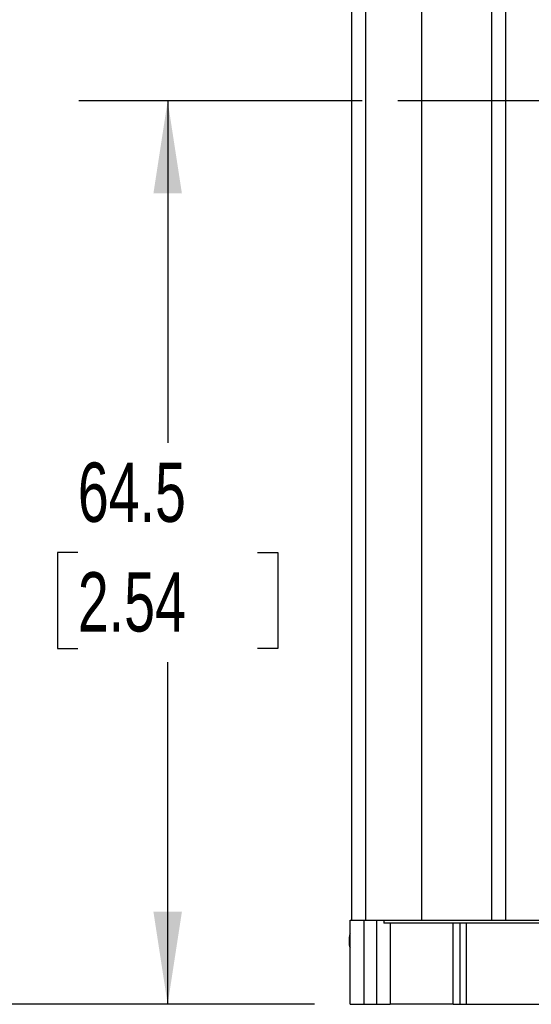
# Model space of a CAD drawing. Header units: millimetres. Extents: x 0 to 559, y 0 to 432.
# Tile 3 of 17: x 95 to 131, y 74 to 144. Entities that reach past the tile are written whole.
import ezdxf

# ---------------------------------------------------------------- set-up
doc = ezdxf.new("R2010")
doc.units = ezdxf.units.MM
doc.header["$LTSCALE"] = 2
doc.linetypes.add('CENTERX2', pattern=[20.32, 12.7, -2.54, 2.54, -2.54])
doc.layers.add('CENTER', color=40, linetype='CENTERX2')
doc.layers.add('DIMENSIONS', color=140, linetype='Continuous', lineweight=25)
doc.styles.add('SLDTEXTSTYLE0', font='TXT', dxfattribs={"width": 0.7})
doc.dimstyles.new('SLDDIMSTYLE1', dxfattribs={"dimtxt": 4.316016, "dimasz": 6.604, "dimexe": 0, "dimexo": 0.0625, "dimgap": 1.079004, "dimtad": 0, "dimtih": 1, "dimtoh": 1, "dimdec": 1, "dimrnd": 1e-09, "dimzin": 12, "dimdsep": 46, "dimtxsty": 'SLDTEXTSTYLE0', "dimsah": 1, "dimcen": 0.09, "dimadec": 0, "dimazin": 3, "dimtfac": 1, "dimtdec": 1, "dimtofl": 0, "dimtmove": 0, "dimatfit": 3, "dimfxl": 0, "dimfrac": 2, "dimtolj": 1, "dimtzin": 12, "dimarcsym": 0})

# ---------------------------------------------------------------- blocks, each defined once
blk = doc.blocks.new('_D_1')
at = {"layer": 'DIMENSIONS'}
for p, q in [((119.231, 138.223), (98.987, 138.223)), ((105.337, 138.223), (105.337, 113.8)), ((98.925, 105.975), (97.475, 105.975)), ((97.475, 105.975), (97.475, 99.115)), ((111.75, 105.975), (113.199, 105.975)), ((113.199, 105.975), (113.199, 99.115)), ((97.475, 99.115), (98.925, 99.115)), ((113.199, 99.115), (111.75, 99.115)), ((105.337, 73.726), (105.337, 98.149)), ((115.827, 73.726), (98.987, 73.726))]:
    blk.add_line(p, q, dxfattribs=at)
for points in [[(105.337, 138.223), (104.321, 131.619), (106.353, 131.619)], [(105.337, 73.726), (106.353, 80.33), (104.321, 80.33)]]:
    blk.add_solid(points, dxfattribs=at)
at = {"layer": 'DIMENSIONS', "char_height": 4.2333, "attachment_point": 1, "style": 'SLDTEXTSTYLE0'}
for s, insert in [('64.5', (98.925, 112.398)), ('2.54', (98.925, 104.572))]:
    blk.add_mtext(s, dxfattribs=dict(at, insert=insert))
blk = doc.blocks.new('_D_3')
at = {"layer": 'DIMENSIONS'}
for p, q in [((118.427, 159.632), (74.771, 159.632)), ((81.121, 159.632), (81.121, 124.505)), ((74.709, 116.679), (73.259, 116.679)), ((73.259, 116.679), (73.259, 109.82)), ((87.534, 116.679), (88.983, 116.679)), ((88.983, 116.679), (88.983, 109.82)), ((73.259, 109.82), (74.709, 109.82)), ((88.983, 109.82), (87.534, 109.82)), ((81.121, 73.726), (81.121, 108.853)), ((115.827, 73.726), (74.771, 73.726))]:
    blk.add_line(p, q, dxfattribs=at)
for points in [[(81.121, 159.632), (80.105, 153.028), (82.137, 153.028)], [(81.121, 73.726), (82.137, 80.33), (80.105, 80.33)]]:
    blk.add_solid(points, dxfattribs=at)
at = {"layer": 'DIMENSIONS', "char_height": 4.2333, "attachment_point": 1, "style": 'SLDTEXTSTYLE0'}
for s, insert in [('85.9', (74.709, 123.102)), ('3.38', (74.709, 115.277))]:
    blk.add_mtext(s, dxfattribs=dict(at, insert=insert))

msp = doc.modelspace()

# ---------------------------------------------------------------- linework, layer by layer
for p, q in [((118.471, 79.726), (118.471, 155.326)), ((119.471, 79.726), (119.471, 155.326)), ((123.471, 79.726), (123.471, 155.326)), ((128.471, 79.726), (128.471, 155.326)), ((129.471, 79.726), (129.471, 155.326)), ((118.367, 73.726), (118.367, 79.726)), ((118.367, 79.726), (119.366, 79.726)), ((119.366, 73.726), (119.366, 79.726)), ((119.366, 79.726), (120.274, 79.726)), ((120.274, 73.726), (120.274, 79.726)), ((120.274, 79.726), (120.773, 79.726)), ((120.524, 79.726), (123.471, 79.726)), ((120.773, 79.726), (120.771, 79.529)), ((121.221, 79.529), (120.771, 79.529)), ((121.221, 79.529), (121.221, 73.726)), ((125.721, 79.529), (121.221, 79.529)), ((123.471, 79.726), (128.471, 79.726)), ((125.721, 73.726), (125.721, 79.529)), ((126.222, 79.529), (125.721, 79.529)), ((126.222, 73.726), (126.222, 79.529)), ((126.669, 79.529), (126.222, 79.529)), ((126.669, 73.726), (126.669, 79.529)), ((195.274, 79.529), (126.669, 79.529)), ((128.471, 79.726), (129.471, 79.726)), ((129.471, 79.726), (192.471, 79.726)), ((118.308, 77.928), (118.313, 78.547)), ((118.367, 77.786), (118.366, 77.785)), ((118.367, 73.726), (119.366, 73.726)), ((119.366, 73.726), (120.274, 73.726)), ((120.274, 73.726), (121.221, 73.726)), ((120.274, 73.726), (120.471, 73.726)), ((125.721, 73.726), (121.221, 73.726)), ((125.721, 73.726), (126.222, 73.726)), ((126.222, 73.726), (126.669, 73.726)), ((126.669, 73.726), (195.274, 73.726))]:
    msp.add_line(p, q)
at = {"flags": 128}
msp.add_lwpolyline([(118.308, 77.926), (118.308, 77.927), (118.308, 77.928)], dxfattribs=at)
for centre, radius, start, end in [((118.732, 78.559), 0.419, 150.7703, 181.62084), ((118.352, 77.629), 0.919, 89.11784, 92.43521), ((118.508, 77.926), 0.2, 180, 224.75)]:
    msp.add_arc(centre, radius, start, end)
at = {"layer": 'CENTER'}
msp.add_line((177.171, 138.223), (121.771, 138.223), dxfattribs=at)

# ---------------------------------------------------------------- dimensions: what is measured, and where the dimension line sits
at = {"layer": 'DIMENSIONS'}
for base, p1, picture, middle in [((81.121, 73.726), (120.967, 159.632), '_D_3', (81.121, 116.679)), ((105.337, 73.726), (121.771, 138.223), '_D_1', (105.337, 105.975))]:
    dim = msp.add_linear_dim(base=base, p1=p1, p2=(118.367, 73.726), angle=90, dimstyle='SLDDIMSTYLE1', dxfattribs=at)
    dim.commit()
    dim.dimension.update_dxf_attribs({"geometry": picture, "text_midpoint": middle, "dimtype": 160})

doc.saveas('drawing.dxf')
